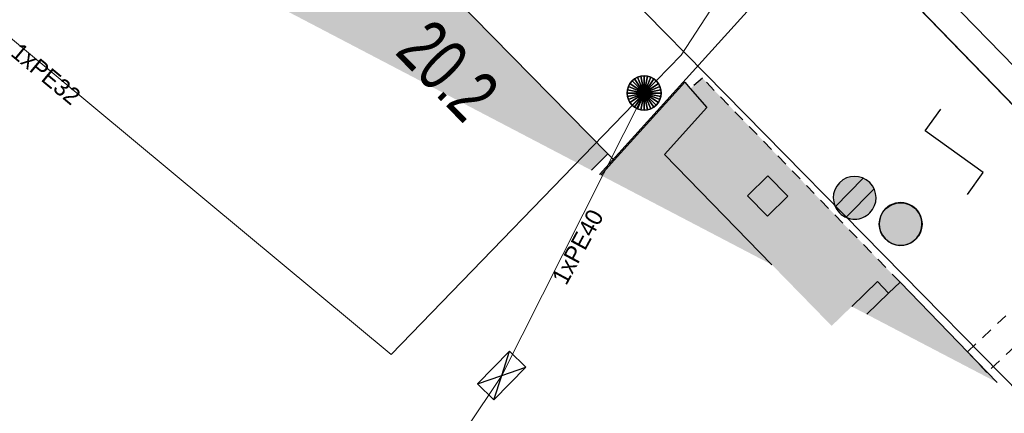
# Model space of a CAD drawing. Header units: metres. Extents: x 2695560 to 2696939, y 1260529 to 1262050.
# Tile 20 of 256: x 2695783 to 2695800, y 1260838 to 1260845. Entities that reach past the tile are written whole.
import ezdxf

# ---------------------------------------------------------------- set-up
doc = ezdxf.new("R2010")
doc.units = ezdxf.units.M
doc.linetypes.add('AUSGEZOGEN', pattern=[0])
doc.linetypes.add('VERDECKT2_S2', pattern=[0.36, 0.2, -0.16])
for name, color, linetype in [('XR$1$AV_Flächen (EO)', 7, 'AUSGEZOGEN'), ('XR$1$AV_Gebäudeflächen (BB)', 7, 'AUSGEZOGEN'), ('XR$1$AV_Gebäudeflächen (EO)', 7, 'AUSGEZOGEN'), ('XR$1$AV_Haus-Nr.', 7, 'AUSGEZOGEN'), ('XR$1$AV_Linien (BB)', 7, 'AUSGEZOGEN'), ('XR$1$AV_Linien (EO)', 7, 'AUSGEZOGEN'), ('XR$1$AW_LK_Einlaufschacht alt', 24, 'AUSGEZOGEN'), ('XR$1$AW_LK_Schachtdeckel', 24, 'AUSGEZOGEN'), ('XR$1$AW_LK_Zwischenpunkt', 24, 'AUSGEZOGEN'), ('XR$1$Liegenschaftsgrenzen', 7, 'AUSGEZOGEN'), ('XR$1$PFAW', 255, 'AUSGEZOGEN'), ('XR$1$RP_Abstandslinie', 7, 'AUSGEZOGEN')]:
    doc.layers.add(name, color=color, linetype=linetype)
for name, color, linetype, lineweight in [('XR$2$ELE-LinieFlaeche-ungenau', 1, 'VERDECKT2_S2', 18), ('XR$2$KOM-Linie-U-genau', 91, 'AUSGEZOGEN', 18), ('XR$2$KOM-Punkt-U', 91, 'AUSGEZOGEN', 18), ('XR$2$WEI-Text', 59, 'AUSGEZOGEN', 18)]:
    doc.layers.add(name, color=color, linetype=linetype, lineweight=lineweight)
doc.styles.add('ARIAL', font='arial.ttf')
doc.styles.add('TXT', font='txt')

# ---------------------------------------------------------------- blocks, each defined once
blk = doc.blocks.new('COMPLEXOBJECT_1469')
at = {"layer": 'XR$1$AV_Gebäudeflächen (BB)', "true_color": 0xd2d2d2, "transparency": 33554687}
for points in [[(-58.83, -159.476), (-60.714, -157.547), (-59.97, -156.723), (-60.26, -156.391), (-60.358, -156.278), (-61.597, -157.647), (-61.832, -157.907)], [(-57.43, -160.208), (-54.882, -161.539), (-56.583, -159.783), (-56.784, -159.978), (-56.98, -159.772)]]:
    blk.add_hatch(color=254, dxfattribs=at).paths.add_polyline_path(points)
blk = doc.blocks.new('BAW2089')
at = {"layer": 'XR$1$PFAW', "transparency": 33554687}
blk.add_hatch(color=7, dxfattribs=at).paths.add_polyline_path([(-0.5, 0.5), (-0.5, -0.5), (0.5, -0.5), (0.5, 0.5)])
at = {"transparency": 33554687}
blk.add_lwpolyline([(-0.5, 0.5), (0.5, 0.5), (0.5, -0.5), (-0.5, -0.5), (-0.5, 0.5)], close=True, dxfattribs=at)
at = {"layer": 'XR$1$PFAW', "transparency": 33554687}
blk.add_lwpolyline([(-0.5, 0.5), (0.5, 0.5), (0.5, -0.5), (-0.5, -0.5), (-0.5, 0.5)], close=True, dxfattribs=at)
blk = doc.blocks.new('BAW2093')
at = {"transparency": 33554687}
blk.add_lwpolyline([(-0.375, -0.5), (0, -0.5), (0, 0.5), (0.375, 0.5)], dxfattribs=at)
blk = doc.blocks.new('BAW2082')
at = {"layer": 'XR$1$PFAW', "transparency": 33554687}
blk.add_hatch(color=7, dxfattribs=at).paths.add_polyline_path([(0.509, -0.003), (0.499, 0.098), (0.469, 0.194), (0.42, 0.283), (0.354, 0.359), (0.274, 0.421), (0.183, 0.466), (0.085, 0.491), (-0.016, 0.496), (-0.116, 0.481), (-0.211, 0.446), (-0.297, 0.392), (-0.37, 0.323), (-0.428, 0.24), (-0.468, 0.147), (-0.488, 0.047), (-0.488, -0.054), (-0.468, -0.153), (-0.428, -0.246), (-0.37, -0.329), (-0.297, -0.398), (-0.211, -0.452), (-0.116, -0.487), (-0.016, -0.502), (0.085, -0.497), (0.183, -0.472), (0.274, -0.427), (0.354, -0.366), (0.42, -0.289), (0.469, -0.2), (0.499, -0.104)])
at = {"transparency": 33554687}
for start, end in [(91.1948, 268.8052), (268.8052, 91.1948)]:
    blk.add_arc((0.01, 0), 0.5, start, end, dxfattribs=at)
at = {"layer": 'XR$1$PFAW', "transparency": 33554687}
blk.add_circle((0.009, -0.003), 0.5, dxfattribs=at)
blk = doc.blocks.new('BAW2090')
at = {"layer": 'XR$1$PFAW', "lineweight": 25, "transparency": 33554687}
blk.add_hatch(color=7, dxfattribs=at).paths.add_polyline_path([(0.5, 0), (0.49, 0.101), (0.459, 0.197), (0.41, 0.286), (0.344, 0.362), (0.264, 0.424), (0.174, 0.469), (0.076, 0.494), (-0.025, 0.499), (-0.125, 0.484), (-0.22, 0.449), (-0.306, 0.395), (-0.379, 0.326), (-0.437, 0.243), (-0.477, 0.15), (-0.497, 0.051), (-0.497, -0.051), (-0.477, -0.15), (-0.437, -0.243), (-0.379, -0.326), (-0.306, -0.395), (-0.22, -0.449), (-0.125, -0.484), (-0.025, -0.499), (0.076, -0.494), (0.174, -0.469), (0.264, -0.424), (0.344, -0.362), (0.41, -0.286), (0.459, -0.197), (0.49, -0.101)])
at = {"lineweight": 25, "transparency": 33554687}
for p, q in [((-0.177, 0.468), (-0.177, -0.468)), ((0.179, 0.467), (0.177, -0.468))]:
    blk.add_line(p, q, dxfattribs=at)
for start, end in [(90, 180), (0, 90), (180, 270), (270, 0)]:
    blk.add_arc((0, 0), 0.5, start, end, dxfattribs=at)
blk = doc.blocks.new('KOM-SCHACHT_RUND-U')
at = {"layer": 'XR$2$KOM-Punkt-U', "linetype": 'AUSGEZOGEN', "lineweight": 25, "transparency": 33554687}
for points in [[(-212, 212, 2500), (0, 0, 2500), (-249, 167, 2500)], [(-212, 212), (0, 0), (-249, 167)], [(-212, 212, 2500), (-212, 212), (-249, 167), (-249, 167, 2500)], [(-167, 249, 2500), (0, 0, 2500), (-212, 212, 2500)], [(-167, 249), (0, 0), (-212, 212)], [(-167, 249, 2500), (-167, 249), (-212, 212), (-212, 212, 2500)], [(-115, 277, 2500), (0, 0, 2500), (-167, 249, 2500)], [(-115, 277), (0, 0), (-167, 249)], [(-115, 277, 2500), (-115, 277), (-167, 249), (-167, 249, 2500)], [(-59, 294, 2500), (0, 0, 2500), (-115, 277, 2500)], [(-59, 294), (0, 0), (-115, 277)], [(-59, 294, 2500), (-59, 294), (-115, 277), (-115, 277, 2500)], [(0, 300, 2500), (0, 0, 2500), (-59, 294, 2500)], [(0, 300), (0, 0), (-59, 294)], [(0, 300, 2500), (0, 300), (-59, 294), (-59, 294, 2500)], [(59, 294, 2500), (0, 0, 2500), (0, 300, 2500)], [(59, 294), (0, 0), (0, 300)], [(59, 294, 2500), (59, 294), (0, 300), (0, 300, 2500)], [(115, 277, 2500), (0, 0, 2500), (59, 294, 2500)], [(115, 277), (0, 0), (59, 294)], [(167, 249, 2500), (0, 0, 2500), (115, 277, 2500)], [(167, 249), (0, 0), (115, 277)], [(212, 212, 2500), (0, 0, 2500), (167, 249, 2500)], [(212, 212), (0, 0), (167, 249)], [(249, 167, 2500), (0, 0, 2500), (212, 212, 2500)], [(249, 167), (0, 0), (212, 212)], [(115, 277, 2500), (115, 277), (59, 294), (59, 294, 2500)], [(167, 249, 2500), (167, 249), (115, 277), (115, 277, 2500)], [(212, 212, 2500), (212, 212), (167, 249), (167, 249, 2500)], [(249, 167, 2500), (249, 167), (212, 212), (212, 212, 2500)], [(-294, 59, 2500), (0, 0, 2500), (-300, 0, 2500)], [(-294, 59), (0, 0), (-300, 0)], [(-294, 59, 2500), (-294, 59), (-300, 0), (-300, 0, 2500)], [(-300, 0, 2500), (0, 0, 2500), (-294, -59, 2500)], [(-300, 0), (0, 0), (-294, -59)], [(-277, 115, 2500), (0, 0, 2500), (-294, 59, 2500)], [(-277, 115), (0, 0), (-294, 59)], [(-277, 115, 2500), (-277, 115), (-294, 59), (-294, 59, 2500)], [(-294, -59, 2500), (0, 0, 2500), (-277, -115, 2500)], [(-294, -59), (0, 0), (-277, -115)], [(-249, 167, 2500), (0, 0, 2500), (-277, 115, 2500)], [(-249, 167), (0, 0), (-277, 115)], [(-249, 167, 2500), (-249, 167), (-277, 115), (-277, 115, 2500)], [(-277, -115, 2500), (0, 0, 2500), (-249, -167, 2500)], [(-277, -115), (0, 0), (-249, -167)], [(-249, -167, 2500), (0, 0, 2500), (-212, -212, 2500)], [(-249, -167), (0, 0), (-212, -212)], [(-212, -212, 2500), (0, 0, 2500), (-167, -249, 2500)], [(-212, -212), (0, 0), (-167, -249)], [(-167, -249, 2500), (0, 0, 2500), (-115, -277, 2500)], [(-167, -249), (0, 0), (-115, -277)], [(-115, -277, 2500), (0, 0, 2500), (-59, -294, 2500)], [(-115, -277), (0, 0), (-59, -294)], [(-59, -294, 2500), (0, 0, 2500), (0, -300, 2500)], [(-59, -294), (0, 0), (0, -300)], [(277, 115, 2500), (0, 0, 2500), (249, 167, 2500)], [(277, 115), (0, 0), (249, 167)], [(294, 59, 2500), (0, 0, 2500), (277, 115, 2500)], [(294, 59), (0, 0), (277, 115)], [(300, 0, 2500), (0, 0, 2500), (294, 59, 2500)], [(300, 0), (0, 0), (294, 59)], [(0, -300, 2500), (0, 0, 2500), (59, -294, 2500)], [(59, -294, 2500), (0, 0, 2500), (115, -277, 2500)], [(115, -277, 2500), (0, 0, 2500), (167, -249, 2500)], [(167, -249, 2500), (0, 0, 2500), (212, -212, 2500)], [(212, -212, 2500), (0, 0, 2500), (249, -167, 2500)], [(249, -167, 2500), (0, 0, 2500), (277, -115, 2500)], [(277, -115, 2500), (0, 0, 2500), (294, -59, 2500)], [(294, -59, 2500), (0, 0, 2500), (300, 0, 2500)], [(0, -300), (0, 0), (59, -294)], [(59, -294), (0, 0), (115, -277)], [(115, -277), (0, 0), (167, -249)], [(167, -249), (0, 0), (212, -212)], [(212, -212), (0, 0), (249, -167)], [(249, -167), (0, 0), (277, -115)], [(277, -115), (0, 0), (294, -59)], [(294, -59), (0, 0), (300, 0)], [(277, 115, 2500), (277, 115), (249, 167), (249, 167, 2500)], [(294, 59, 2500), (294, 59), (277, 115), (277, 115, 2500)], [(300, 0, 2500), (300, 0), (294, 59), (294, 59, 2500)], [(-300, 0, 2500), (-300, 0), (-294, -59), (-294, -59, 2500)], [(-294, -59, 2500), (-294, -59), (-277, -115), (-277, -115, 2500)], [(-277, -115, 2500), (-277, -115), (-249, -167), (-249, -167, 2500)], [(-249, -167, 2500), (-249, -167), (-212, -212), (-212, -212, 2500)], [(212, -212, 2500), (212, -212), (249, -167), (249, -167, 2500)], [(249, -167, 2500), (249, -167), (277, -115), (277, -115, 2500)], [(277, -115, 2500), (277, -115), (294, -59), (294, -59, 2500)], [(294, -59, 2500), (294, -59), (300, 0), (300, 0, 2500)], [(-212, -212, 2500), (-212, -212), (-167, -249), (-167, -249, 2500)], [(-167, -249, 2500), (-167, -249), (-115, -277), (-115, -277, 2500)], [(-115, -277, 2500), (-115, -277), (-59, -294), (-59, -294, 2500)], [(-59, -294, 2500), (-59, -294), (0, -300), (0, -300, 2500)], [(0, -300, 2500), (0, -300), (59, -294), (59, -294, 2500)], [(59, -294, 2500), (59, -294), (115, -277), (115, -277, 2500)], [(115, -277, 2500), (115, -277), (167, -249), (167, -249, 2500)], [(167, -249, 2500), (167, -249), (212, -212), (212, -212, 2500)]]:
    blk.add_3dface(points, dxfattribs=at)
blk = doc.blocks.new('KOM-BAUWERK-U')
at = {"layer": 'XR$2$KOM-Punkt-U', "linetype": 'AUSGEZOGEN', "lineweight": 25, "transparency": 33554687}
blk.add_polyline3d([(-400, -200, 2500), (400, -200, 2500), (400, 200, 2500), (-400, 200, 2500)], close=True, dxfattribs=at)
for points in [[(-400, 200, 2500), (0, 0, 2500), (400, -200, 2500)], [(-400, -200, 2500), (0, 0, 2500), (400, 200, 2500)]]:
    blk.add_polyline3d(points, dxfattribs=at)

msp = doc.modelspace()

# ---------------------------------------------------------------- hatches: boundary and pattern name
at = {"layer": 'XR$1$AV_Gebäudeflächen (BB)', "true_color": 0xd2d2d2, "transparency": 33554687}
msp.add_hatch(color=254, dxfattribs=at).paths.add_polyline_path([(2695787.406, 1260845.104), (2695793.005, 1260842.178), (2695793.294, 1260842.464), (2695789.081, 1260846.758)])
at = {"layer": 'XR$1$AV_Gebäudeflächen (EO)', "true_color": 0xebebeb, "transparency": 33554687}
msp.add_hatch(color=7, dxfattribs=at).paths.add_polyline_path([(2695794.286, 1260842.453), (2695797.218, 1260839.451), (2695798.02, 1260840.228), (2695798.216, 1260840.022), (2695798.417, 1260840.217), (2695794.952, 1260843.794), (2695794.74, 1260843.609), (2695795.03, 1260843.277)])

# ---------------------------------------------------------------- linework, layer by layer
at = {"layer": 'XR$1$AV_Flächen (EO)', "color": 7, "linetype": 'AUSGEZOGEN', "transparency": 33554687}
msp.add_line((2695794.286, 1260842.453), (2695796.17, 1260840.524), dxfattribs=at)
at = {"layer": 'XR$1$AV_Flächen (EO)', "color": 7, "linetype": 'VERDECKT2_S2', "transparency": 33554687}
msp.add_lwpolyline([(2695798.417, 1260840.217), (2695794.952, 1260843.794), (2695794.74, 1260843.609)], dxfattribs=at)
at = {"layer": 'XR$1$AV_Flächen (EO)', "color": 7, "linetype": 'AUSGEZOGEN', "transparency": 33554687}
for points in [[(2695794.74, 1260843.609), (2695795.03, 1260843.277), (2695794.286, 1260842.453)], [(2695797.57, 1260839.792), (2695798.02, 1260840.228), (2695798.216, 1260840.022), (2695798.417, 1260840.217)]]:
    msp.add_lwpolyline(points, dxfattribs=at)
at = {"layer": 'XR$1$AV_Linien (BB)', "color": 7, "linetype": 'AUSGEZOGEN', "transparency": 33554687}
for p, q in [((2695789.081, 1260846.758), (2695793.294, 1260842.464)), ((2695793.294, 1260842.464), (2695793.005, 1260842.178)), ((2695793.294, 1260842.464), (2695793.403, 1260842.353)), ((2695793.168, 1260842.093), (2695793.403, 1260842.353))]:
    msp.add_line(p, q, dxfattribs=at)
for points in [[(2695804.601, 1260838.989), (2695797.218, 1260846.602), (2695793.324, 1260850.617)], [(2695793.403, 1260842.353), (2695794.642, 1260843.722), (2695794.74, 1260843.609), (2695795.03, 1260843.277), (2695794.286, 1260842.453), (2695796.17, 1260840.524)], [(2695797.57, 1260839.792), (2695798.02, 1260840.228), (2695798.216, 1260840.022), (2695798.417, 1260840.217), (2695800.118, 1260838.461)]]:
    msp.add_lwpolyline(points, dxfattribs=at)
at = {"layer": 'XR$1$AV_Linien (EO)', "color": 7, "linetype": 'AUSGEZOGEN', "transparency": 33554687}
msp.add_line((2695798.216, 1260840.022), (2695797.836, 1260839.654), dxfattribs=at)
at = {"layer": 'XR$1$Liegenschaftsgrenzen', "color": 7, "linetype": 'AUSGEZOGEN', "transparency": 33554687}
for q in [(2695793.147, 1260842.104), (2695810.245, 1260833.169)]:
    msp.add_line((2695797.218, 1260846.602), q, dxfattribs=at)
at = {"layer": 'XR$1$RP_Abstandslinie', "color": 7, "linetype": 'AUSGEZOGEN', "transparency": 33554687}
msp.add_lwpolyline([(2695800.545, 1260838.238), (2695793.27, 1260845.64), (2695767.38, 1260872), (2695756.843, 1260861.074)], dxfattribs=at)
at = {"layer": 'XR$2$ELE-LinieFlaeche-ungenau', "linetype": 'VERDECKT2_S2', "transparency": 33554687}
msp.add_lwpolyline([(2695799.6, 1260838.999), (2695805.08, 1260844.123), (2695805.422, 1260843.757), (2695799.942, 1260838.633), (2695799.6, 1260838.999)], close=True, dxfattribs=at)
at = {"layer": 'XR$2$KOM-Linie-U-genau', "linetype": 'AUSGEZOGEN', "transparency": 33554687}
msp.add_line((2695793.931, 1260843.531), (2695791.433, 1260838.58), dxfattribs=at)
for points in [[(2695813.074, 1260862.549), (2695810.897, 1260864.803), (2695802.231, 1260855.929), (2695794.579, 1260844.193), (2695793.931, 1260843.531)], [(2695784.476, 1260860.33), (2695811.457, 1260832.697), (2695811.779, 1260832.505)], [(2695780.711, 1260848.443), (2695781.078, 1260845.948), (2695789.497, 1260838.948), (2695793.931, 1260843.531)], [(2695787.368, 1260830.368), (2695787.498, 1260833.342), (2695789.521, 1260835.724), (2695791.433, 1260838.58)]]:
    msp.add_lwpolyline(points, dxfattribs=at)

# ---------------------------------------------------------------- block references
at = {"layer": 'XR$1$AV_Gebäudeflächen (BB)', "color": 7, "transparency": 33554687}
msp.add_blockref('COMPLEXOBJECT_1469', (2695855, 1261000), dxfattribs=at)
at = {"layer": 'XR$1$AW_LK_Einlaufschacht alt', "color": 24, "linetype": 'AUSGEZOGEN', "lineweight": -3, "transparency": 33554687, "xscale": 0.5000000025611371, "yscale": 0.5000000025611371, "rotation": 314.504975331}
msp.add_blockref('BAW2089', (2695796.095, 1260841.728), dxfattribs=at)
at = {"layer": 'XR$1$AW_LK_Schachtdeckel', "color": 24, "linetype": 'AUSGEZOGEN', "lineweight": -3, "transparency": 33554687}
for name, p, xscale, yscale, rotation in [('BAW2090', (2695797.622, 1260841.697), 0.749999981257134, 0.7499999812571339, 315.414306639), ('BAW2082', (2695798.422, 1260841.232), 0.7499999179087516, 0.7499999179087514, 43.24432373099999)]:
    msp.add_blockref(name, p, dxfattribs=dict(at, xscale=xscale, yscale=yscale, rotation=rotation))
at = {"layer": 'XR$1$AW_LK_Zwischenpunkt', "color": 24, "linetype": 'AUSGEZOGEN', "lineweight": -3, "transparency": 33554687, "xscale": 1.250000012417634, "yscale": 1.250000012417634, "rotation": 54.28082867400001}
msp.add_blockref('BAW2093', (2695799.366, 1260842.502), dxfattribs=at)
at = {"layer": 'XR$2$KOM-Punkt-U', "color": 91, "linetype": 'AUSGEZOGEN', "lineweight": 18, "transparency": 33554687, "xscale": 0.001, "yscale": 0.001, "zscale": 0.001}
for name, p, rotation in [('KOM-SCHACHT_RUND-U', (2695793.931, 1260843.531), 360), ('KOM-BAUWERK-U', (2695791.433, 1260838.58), 45.6)]:
    msp.add_blockref(name, p, dxfattribs=dict(at, rotation=rotation))

# ---------------------------------------------------------------- texts
at = {"layer": 'XR$1$AV_Haus-Nr.', "color": 7, "transparency": 33554687, "insert": (2695790.824, 1260844.254), "char_height": 0.92968, "width": 2.10446, "attachment_point": 2, "rotation": 314.4546, "style": 'ARIAL'}
msp.add_mtext('\\W0.70;20.2', dxfattribs=at)
at = {"layer": 'XR$2$WEI-Text', "transparency": 33554687, "char_height": 0.3, "width": 1.76905, "attachment_point": 7, "style": 'TXT'}
for s, insert, rotation in [('\\W1.00;1xPE32', (2695782.802, 1260844.197), 320.3), ('\\W1.00;1xPE40', (2695792.567, 1260840.145), 61.6)]:
    msp.add_mtext(s, dxfattribs=dict(at, insert=insert, rotation=rotation))

doc.saveas('drawing.dxf')
